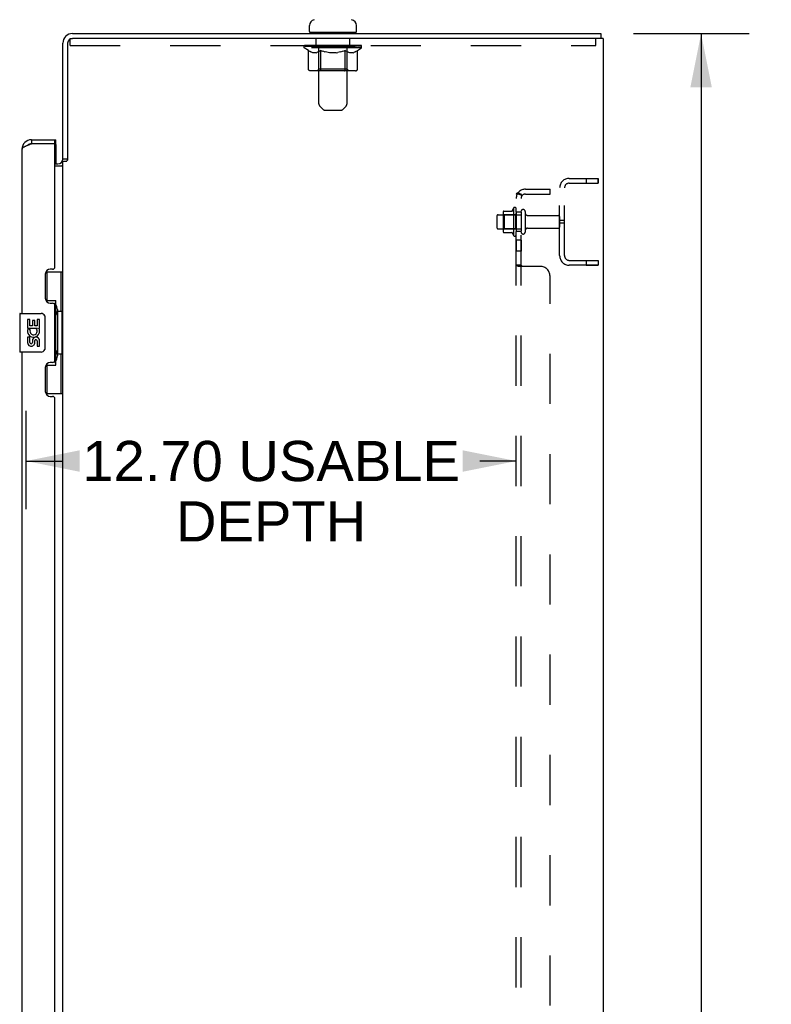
# Model space of a CAD drawing. Header units: inches. Extents: x 0 to 236, y 0 to 153.
# Tile 34 of 35: x 171 to 191, y 70 to 95. Entities that reach past the tile are written whole.
import ezdxf

# ---------------------------------------------------------------- set-up
doc = ezdxf.new("R2010")
doc.units = ezdxf.units.IN
doc.header["$LTSCALE"] = 12.986111
doc.header["$MEASUREMENT"] = 0
doc.linetypes.add('HIDDEN', pattern=[0.2, 0.1, -0.1])
doc.layers.get('0').update_dxf_attribs({"linetype": 'CONTINUOUS'})
for name, color, linetype in [('02___PRT_ALL_AXES', 7, 'CONTINUOUS'), ('DEFAULT_2', 8, 'HIDDEN'), ('DIMENSIONS', 7, 'CONTINUOUS')]:
    doc.layers.add(name, color=color, linetype=linetype)
doc.styles.get("Standard").update_dxf_attribs({"font": 'arial.ttf'})
doc.dimstyles.new('DIMSTYLE_1', dxfattribs={"dimtxt": 1.041667, "dimasz": 1.388889, "dimexe": 0.09, "dimexo": 0.07, "dimgap": 0.0375, "dimtad": 0, "dimtih": 1, "dimtoh": 1, "dimzin": 4, "dimdsep": 46, "dimtxsty": 'Standard', "dimblk": '_FILLED', "dimblk1": '_FILLED', "dimblk2": '_FILLED', "dimcen": 0.09, "dimazin": 1, "dimtfac": 1, "dimtdec": 3, "dimtofl": 0, "dimtmove": 0, "dimatfit": 3, "dimldrblk": '_FILLED', "dimfxl": 1, "dimtolj": 1, "dimtzin": 4, "dimarcsym": 0})

# ---------------------------------------------------------------- blocks, each defined once
blk = doc.blocks.new('_FILLED')
at = {"color": 0, "linetype": 'ByBlock'}
blk.add_solid([(0, 0), (-1, 0.2), (-1, -0.2)], dxfattribs=at)
blk = doc.blocks.new('*D15')
at = {"layer": 'DIMENSIONS', "color": 2, "linetype": 'Continuous'}
for p, q in [((187.183, 94.954), (190.188, 94.954)), ((188.938, 94.954), (188.938, 52.995)), ((188.938, 8.954), (188.938, 50.912)), ((187.183, 8.954), (190.188, 8.954))]:
    blk.add_line(p, q, dxfattribs=at)
at = {"layer": 'DIMENSIONS', "color": 2, "linetype": 'Continuous', "xscale": 1.3888888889, "yscale": 1.3888888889, "zscale": 1.3888888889}
for p, rotation in [((188.938, 94.954), 90), ((188.938, 8.954), 270)]:
    blk.add_blockref('_FILLED', p, dxfattribs=dict(at, rotation=rotation))
at = {"layer": 'DIMENSIONS', "color": 2, "linetype": 'Continuous', "insert": (188.938, 52.474), "char_height": 1.0417, "width": 3.64002, "attachment_point": 2, "line_spacing_factor": 0.9}
blk.add_mtext('86.00', dxfattribs=at)
blk = doc.blocks.new('*D16')
at = {"layer": 'DIMENSIONS', "color": 2, "linetype": 'Continuous'}
for p, q in [((171.444, 85.182), (171.444, 82.632)), ((171.444, 83.882), (172.389, 83.882)), ((184.148, 83.882), (183.204, 83.882))]:
    blk.add_line(p, q, dxfattribs=at)
at = {"layer": 'DIMENSIONS', "color": 2, "linetype": 'Continuous', "xscale": 1.3888888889, "yscale": 1.3888888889, "zscale": 1.3888888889, "rotation": 180}
blk.add_blockref('_FILLED', (171.444, 83.882), dxfattribs=at)
at = {"layer": 'DIMENSIONS', "color": 2, "linetype": 'Continuous', "xscale": 1.3888888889, "yscale": 1.3888888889, "zscale": 1.3888888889}
blk.add_blockref('_FILLED', (184.148, 83.882), dxfattribs=at)
at = {"layer": 'DIMENSIONS', "color": 2, "linetype": 'Continuous', "insert": (177.796, 84.403), "char_height": 1.04167, "width": 9.77385, "attachment_point": 2, "line_spacing_factor": 0.9}
blk.add_mtext('12.70 USABLE\\PDEPTH', dxfattribs=at)

msp = doc.modelspace()

# ---------------------------------------------------------------- linework, layer by layer
at = {"color": 7, "linetype": 'Continuous'}
for p, q in [((178.788, 95.004), (178.788, 95.159)), ((180.008, 95.004), (180.008, 95.159)), ((172.648, 94.954), (186.336, 94.954)), ((178.803, 94.984), (178.803, 94.954)), ((179.993, 94.984), (178.803, 94.984)), ((179.993, 94.984), (179.993, 94.954)), ((186.336, 94.954), (186.336, 94.829)), ((172.398, 91.704), (172.398, 94.704)), ((172.523, 94.704), (172.523, 91.679)), ((186.398, 94.829), (172.648, 94.829)), ((186.398, 94.829), (186.398, 9.079)), ((171.505, 92.074), (171.517, 92.074)), ((171.587, 92.204), (171.587, 92.1)), ((172.215, 92.1), (172.174, 92.1)), ((172.194, 92.1), (172.194, 92.204)), ((172.215, 92.1), (172.215, 92.204)), ((172.215, 92.08), (172.215, 91.579)), ((172.194, 91.579), (172.273, 91.579)), ((172.523, 91.704), (172.398, 91.704)), ((172.398, 12.266), (172.398, 91.641)), ((172.485, 91.641), (172.398, 91.641)), ((172.368, 91.516), (172.194, 91.516)), ((171.958, 88.779), (172.398, 88.779)), ((171.994, 87.999), (171.994, 88.779)), ((172.359, 87.754), (172.359, 88.779)), ((171.994, 88.044), (172.221, 88.044)), ((172.221, 86.364), (172.221, 88.044)), ((172.258, 87.804), (172.258, 87.784)), ((172.258, 87.754), (172.258, 86.654)), ((172.381, 87.754), (172.258, 87.754)), ((172.381, 86.654), (172.381, 87.754)), ((171.28, 87.689), (171.28, 86.719)), ((171.295, 87.704), (171.835, 87.704)), ((171.935, 87.604), (171.935, 86.804)), ((171.835, 86.704), (171.295, 86.704)), ((172.381, 86.654), (172.258, 86.654)), ((172.258, 86.623), (172.258, 86.603)), ((172.359, 85.629), (172.359, 86.654)), ((171.994, 85.629), (171.994, 86.409)), ((171.994, 86.364), (172.221, 86.364)), ((171.958, 85.629), (172.398, 85.629))]:
    msp.add_line(p, q, dxfattribs=at)
at = {"color": 3, "linetype": 'Continuous'}
for p, q in [((171.555, 92.088), (171.587, 92.1)), ((171.587, 92.204), (172.215, 92.204)), ((172.174, 92.1), (171.587, 92.1)), ((172.194, 88.911), (172.194, 92.08)), ((171.34, 91.957), (171.34, 87.704)), ((172.134, 88.851), (172.074, 88.851)), ((171.944, 88.721), (171.944, 88.101)), ((172.074, 87.971), (172.134, 87.971)), ((172.194, 86.496), (172.194, 87.911)), ((171.34, 86.704), (171.34, 64.204)), ((171.944, 86.306), (171.944, 85.686)), ((172.134, 86.436), (172.074, 86.436)), ((172.074, 85.556), (172.134, 85.556)), ((172.194, 65.411), (172.194, 85.496))]:
    msp.add_line(p, q, dxfattribs=at)
for points in [[(171.492, 92.064), (171.508, 92.07), (171.523, 92.076), (171.539, 92.082), (171.555, 92.088)], [(171.34, 91.957), (171.341, 91.963), (171.342, 91.969), (171.345, 91.975), (171.349, 91.981), (171.353, 91.987), (171.359, 91.993), (171.366, 91.999), (171.373, 92.005), (171.382, 92.011), (171.391, 92.016), (171.401, 92.022), (171.413, 92.028), (171.424, 92.034), (171.437, 92.04), (171.45, 92.046), (171.464, 92.052), (171.478, 92.058), (171.492, 92.064)]]:
    msp.add_lwpolyline(points, dxfattribs=at)
at = {"color": 7, "linetype": 'Continuous'}
for points in [[(172.485, 91.641), (172.487, 91.643), (172.489, 91.644), (172.491, 91.646), (172.493, 91.647), (172.495, 91.649), (172.497, 91.651), (172.498, 91.652), (172.5, 91.654), (172.501, 91.655), (172.503, 91.657), (172.504, 91.658), (172.505, 91.659), (172.509, 91.664)], [(172.509, 91.664), (172.511, 91.665), (172.512, 91.667), (172.513, 91.669), (172.515, 91.67), (172.517, 91.672), (172.518, 91.674), (172.52, 91.675), (172.521, 91.677), (172.523, 91.679)], [(172.368, 91.516), (172.368, 91.518), (172.368, 91.52), (172.368, 91.522), (172.368, 91.524), (172.369, 91.525), (172.37, 91.527), (172.371, 91.529), (172.372, 91.53), (172.374, 91.532), (172.376, 91.533), (172.377, 91.535), (172.379, 91.536), (172.382, 91.537)], [(172.382, 91.537), (172.386, 91.54), (172.388, 91.542), (172.391, 91.543), (172.393, 91.544), (172.394, 91.546), (172.396, 91.548), (172.397, 91.549), (172.398, 91.551), (172.398, 91.552), (172.398, 91.554)], [(172.185, 87.943), (172.188, 87.946), (172.193, 87.955), (172.198, 87.962), (172.202, 87.97), (172.206, 87.977), (172.209, 87.983), (172.212, 87.989), (172.215, 87.995), (172.217, 88), (172.218, 88.005), (172.22, 88.009), (172.221, 88.013), (172.221, 88.017), (172.221, 88.02)], [(171.929, 87.64), (171.931, 87.634), (171.932, 87.628), (171.934, 87.622), (171.934, 87.616), (171.935, 87.61), (171.935, 87.604)], [(171.935, 86.804), (171.935, 86.797), (171.934, 86.791), (171.934, 86.785), (171.932, 86.779), (171.931, 86.773), (171.929, 86.767)], [(172.221, 86.387), (172.221, 86.391), (172.221, 86.394), (172.22, 86.398), (172.218, 86.403), (172.217, 86.407), (172.215, 86.413), (172.212, 86.418), (172.209, 86.424), (172.206, 86.431), (172.202, 86.437), (172.198, 86.445), (172.193, 86.453), (172.188, 86.461), (172.185, 86.465)]]:
    msp.add_lwpolyline(points, dxfattribs=at)
for centre, radius, start, end in [((178.945, 95.159), 0.157, 101.6478, 180), ((179.851, 95.159), 0.157, 0, 78.3522), ((172.648, 94.704), 0.25, 90, 180), ((178.808, 95.004), 0.02, 180, 263.0769), ((179.988, 95.004), 0.02, 276.9231, 360), ((172.648, 94.704), 0.125, 90, 180), ((171.587, 91.957), 0.142, 90, 131.3394), ((171.504, 91.814), 0.26, 87.3886, 90), ((171.608, 91.957), 0.142, 102.2575, 118.8221), ((172.195, 92.08), 0.02, 0, 83.5312), ((172.273, 91.704), 0.125, 270, 360), ((171.295, 87.689), 0.015, 90, 180), ((171.835, 87.604), 0.1, 21.205, 90), ((171.295, 86.719), 0.015, 180, 270), ((171.835, 86.804), 0.1, 270, 338.7946)]:
    msp.add_arc(centre, radius, start, end, dxfattribs=at)
at = {"color": 3, "linetype": 'Continuous'}
for centre, radius, start, end in [((171.587, 91.957), 0.246, 90, 180), ((172.174, 92.08), 0.02, 0, 90), ((172.273, 91.704), 0.25, 353.935, 355.9232), ((172.074, 88.721), 0.13, 90, 180), ((172.134, 88.911), 0.06, 270, 360), ((172.074, 88.101), 0.13, 180, 270), ((172.134, 87.911), 0.06, 0, 90), ((172.134, 86.496), 0.06, 270, 360), ((172.074, 86.306), 0.13, 90, 180), ((172.074, 85.686), 0.13, 180, 270), ((172.134, 85.496), 0.06, 0, 90)]:
    msp.add_arc(centre, radius, start, end, dxfattribs=at)
at = {"color": 7, "linetype": 'Continuous'}
for centre, start_param, end_param in [((172.154, 87.794), -1.51401, -0.699287), ((172.154, 87.794), -2.442306, -1.627583), ((172.154, 86.613), -1.51401, -0.699287), ((172.154, 86.613), -2.442306, -1.627583)]:
    msp.add_ellipse(centre, major_axis=(0, 0.18), ratio=0.579493, start_param=start_param, end_param=end_param, dxfattribs=at)
at = {"layer": '02___PRT_ALL_AXES', "color": 8, "linetype": 'HIDDEN'}
for p, q in [((178.961, 94.642), (178.961, 94.829)), ((179.836, 94.829), (178.961, 94.829)), ((179.836, 94.642), (178.961, 94.642)), ((179.836, 94.642), (179.836, 94.829)), ((185.961, 91.204), (185.961, 91.079)), ((185.961, 91.204), (186.273, 91.204)), ((185.961, 91.079), (186.273, 91.079)), ((186.273, 91.204), (186.273, 91.079)), ((185.273, 89.204), (185.273, 90.954)), ((185.398, 89.204), (185.398, 90.954)), ((184.078, 90.434), (184.078, 89.723)), ((184.148, 90.329), (184.148, 90.413)), ((184.148, 90.329), (184.148, 89.829)), ((184.273, 90.329), (184.148, 90.329)), ((184.273, 90.329), (184.273, 89.829)), ((183.678, 90.262), (184.273, 90.262)), ((184.442, 90.245), (185.243, 90.245)), ((185.398, 90.11), (185.273, 90.11)), ((185.398, 90.047), (185.273, 90.047)), ((183.678, 89.896), (184.273, 89.896)), ((184.148, 89.745), (184.148, 89.829)), ((184.273, 89.829), (184.148, 89.829)), ((184.442, 89.913), (185.243, 89.913)), ((184.148, 89.6), (184.148, 89.319)), ((184.273, 89.6), (184.148, 89.6)), ((184.273, 89.6), (184.273, 89.319)), ((184.273, 89.319), (184.148, 89.319)), ((185.961, 89.079), (185.961, 88.954)), ((185.961, 89.079), (186.273, 89.079)), ((186.273, 89.079), (186.273, 88.954)), ((185.961, 88.954), (186.273, 88.954))]:
    msp.add_line(p, q, dxfattribs=at)
at = {"layer": '02___PRT_ALL_AXES', "color": 7, "linetype": 'Continuous'}
for p, q in [((171.483, 87.549), (171.483, 87.319)), ((171.546, 87.549), (171.483, 87.549)), ((171.546, 87.382), (171.546, 87.549)), ((171.609, 87.518), (171.609, 87.382)), ((171.67, 87.518), (171.609, 87.518)), ((171.67, 87.382), (171.67, 87.518)), ((171.735, 87.549), (171.735, 87.382)), ((171.798, 87.549), (171.735, 87.549)), ((171.798, 87.319), (171.798, 87.549)), ((171.483, 87.319), (171.745, 87.319)), ((171.554, 87.283), (171.496, 87.308)), ((171.609, 87.382), (171.546, 87.382)), ((171.735, 87.382), (171.67, 87.382)), ((171.745, 87.319), (171.718, 87.3)), ((171.779, 87.319), (171.798, 87.319)), ((171.483, 87.088), (171.483, 86.952)), ((171.546, 87.088), (171.483, 87.088)), ((171.546, 86.952), (171.546, 87.088)), ((171.609, 86.994), (171.609, 86.952)), ((171.67, 86.932), (171.67, 87.001)), ((171.735, 86.994), (171.735, 86.858)), ((171.798, 86.858), (171.798, 86.994)), ((171.735, 86.858), (171.798, 86.858))]:
    msp.add_line(p, q, dxfattribs=at)
at = {"layer": '02___PRT_ALL_AXES', "color": 8, "linetype": 'HIDDEN'}
for centre, radius, start, end in [((184.679, 90.079), 0.698, 149.3369, 156.0321), ((184.11, 90.413), 0.0384, 0, 145.5503), ((184.679, 90.079), 0.698, 203.9679, 210.6631), ((184.11, 89.745), 0.0384, 214.4497, 360)]:
    msp.add_arc(centre, radius, start, end, dxfattribs=at)
at = {"layer": '02___PRT_ALL_AXES', "color": 7, "linetype": 'Continuous'}
for centre, radius, start, end in [((171.64, 87.246), 0.157, 156.5966, 341.8791), ((171.64, 87.246), 0.0943, 156.5966, 35.1122), ((171.64, 87.246), 0.157, 25.737, 27.8532), ((171.644, 87.246), 0.154, 341.4199, 26.1963), ((171.703, 86.994), 0.0943, 0, 180), ((171.704, 86.989), 0.0362, 83.4285, 161.7628), ((171.703, 86.994), 0.0314, 0, 81.2295), ((171.578, 86.952), 0.0943, 180, 248.6704), ((171.578, 86.952), 0.0943, 248.6999, 347.4338), ((171.578, 86.952), 0.0314, 180, 0.0485)]:
    msp.add_arc(centre, radius, start, end, dxfattribs=at)
at = {"layer": 'DEFAULT_2', "color": 8, "linetype": 'HIDDEN'}
for p, q in [((179.023, 94.984), (179.023, 94.954)), ((179.033, 93.138), (179.033, 94.954)), ((179.763, 93.138), (179.763, 94.954)), ((179.773, 94.984), (179.773, 94.954)), ((172.586, 94.642), (172.586, 94.829)), ((172.586, 94.829), (172.648, 94.829)), ((172.586, 94.642), (186.211, 94.642)), ((178.655, 94.587), (178.655, 94.634)), ((178.655, 94.634), (179.011, 94.634)), ((178.656, 94.634), (178.656, 94.639)), ((178.796, 94.638), (178.656, 94.639)), ((178.666, 94.634), (178.666, 94.642)), ((178.677, 94.63), (178.677, 94.634)), ((178.677, 94.63), (180.12, 94.63)), ((178.687, 94.63), (178.687, 94.634)), ((178.688, 94.63), (178.688, 94.634)), ((178.7, 94.634), (178.7, 94.642)), ((178.719, 94.63), (178.719, 94.634)), ((178.721, 94.63), (178.721, 94.634)), ((178.754, 94.634), (178.754, 94.642)), ((178.772, 94.63), (178.772, 94.634)), ((178.775, 94.63), (178.775, 94.634)), ((178.796, 94.634), (178.796, 94.638)), ((178.829, 94.634), (178.829, 94.642)), ((178.83, 94.63), (178.83, 94.634)), ((178.831, 94.63), (178.831, 94.634)), ((178.834, 94.63), (178.834, 94.634)), ((178.843, 94.63), (178.843, 94.634)), ((178.844, 94.63), (178.844, 94.634)), ((178.848, 94.63), (178.848, 94.634)), ((178.851, 94.63), (178.851, 94.635)), ((178.855, 94.63), (178.855, 94.634)), ((178.874, 94.63), (178.874, 94.634)), ((178.892, 94.63), (178.892, 94.634)), ((178.895, 94.63), (178.895, 94.637)), ((178.92, 94.634), (178.92, 94.642)), ((178.92, 94.63), (178.92, 94.634)), ((178.932, 94.63), (178.932, 94.634)), ((178.937, 94.63), (178.937, 94.634)), ((178.945, 94.63), (178.945, 94.634)), ((178.961, 94.63), (178.961, 94.638)), ((178.981, 94.63), (178.981, 94.634)), ((178.984, 94.63), (178.984, 94.634)), ((179.011, 94.63), (179.011, 94.634)), ((179.09, 94.634), (179.024, 94.634)), ((179.027, 94.634), (179.027, 94.642)), ((179.035, 94.63), (179.035, 94.634)), ((179.04, 94.63), (179.04, 94.634)), ((179.047, 94.63), (179.047, 94.64)), ((179.055, 94.63), (179.055, 94.634)), ((179.066, 94.63), (179.066, 94.634)), ((179.09, 94.63), (179.09, 94.634)), ((179.177, 94.634), (179.115, 94.634)), ((179.139, 94.63), (179.139, 94.634)), ((179.144, 94.634), (179.144, 94.642)), ((179.148, 94.63), (179.148, 94.634)), ((179.151, 94.63), (179.151, 94.641)), ((179.155, 94.63), (179.155, 94.634)), ((179.164, 94.63), (179.164, 94.634)), ((179.177, 94.63), (179.177, 94.634)), ((179.272, 94.634), (179.214, 94.634)), ((179.231, 94.63), (179.231, 94.634)), ((179.264, 94.634), (179.398, 94.642)), ((179.269, 94.634), (179.269, 94.642)), ((179.27, 94.642), (179.269, 94.642)), ((179.27, 94.634), (179.27, 94.641)), ((179.27, 94.63), (179.27, 94.634)), ((179.272, 94.63), (179.272, 94.634)), ((179.275, 94.63), (179.275, 94.634)), ((179.276, 94.63), (179.276, 94.634)), ((179.37, 94.634), (179.319, 94.634)), ((179.327, 94.63), (179.327, 94.634)), ((179.37, 94.63), (179.37, 94.634)), ((179.395, 94.634), (179.395, 94.634)), ((179.395, 94.63), (179.395, 94.634)), ((179.395, 94.63), (179.395, 94.634)), ((179.398, 94.634), (179.398, 94.642)), ((179.398, 94.642), (179.533, 94.634)), ((179.401, 94.63), (179.401, 94.634)), ((179.401, 94.634), (179.402, 94.634)), ((179.402, 94.63), (179.402, 94.634)), ((179.427, 94.63), (179.427, 94.634)), ((179.427, 94.634), (179.477, 94.634)), ((179.469, 94.63), (179.469, 94.634)), ((179.52, 94.63), (179.52, 94.634)), ((179.522, 94.63), (179.522, 94.634)), ((179.525, 94.63), (179.525, 94.634)), ((179.525, 94.634), (179.582, 94.634)), ((179.527, 94.634), (179.527, 94.642)), ((179.527, 94.642), (179.527, 94.642)), ((179.527, 94.634), (179.527, 94.641)), ((179.527, 94.63), (179.527, 94.634)), ((179.566, 94.63), (179.566, 94.634)), ((179.619, 94.63), (179.619, 94.634)), ((179.619, 94.634), (179.682, 94.634)), ((179.633, 94.63), (179.633, 94.634)), ((179.642, 94.63), (179.642, 94.634)), ((179.645, 94.63), (179.645, 94.641)), ((179.648, 94.63), (179.648, 94.634)), ((179.653, 94.634), (179.653, 94.642)), ((179.658, 94.63), (179.658, 94.634)), ((179.707, 94.63), (179.707, 94.634)), ((179.707, 94.634), (179.773, 94.634)), ((179.731, 94.63), (179.731, 94.634)), ((179.742, 94.63), (179.742, 94.634)), ((179.75, 94.63), (179.75, 94.64)), ((179.756, 94.63), (179.756, 94.634)), ((179.762, 94.63), (179.762, 94.634)), ((179.77, 94.634), (179.77, 94.642)), ((179.785, 94.63), (179.785, 94.634)), ((179.785, 94.634), (180.014, 94.634)), ((179.813, 94.63), (179.813, 94.634)), ((179.815, 94.63), (179.815, 94.634)), ((179.836, 94.63), (179.836, 94.638)), ((179.852, 94.63), (179.852, 94.634)), ((179.86, 94.63), (179.86, 94.634)), ((179.865, 94.63), (179.865, 94.634)), ((179.876, 94.634), (179.876, 94.642)), ((179.876, 94.63), (179.876, 94.634)), ((179.902, 94.63), (179.902, 94.637)), ((179.904, 94.63), (179.904, 94.634)), ((179.923, 94.63), (179.923, 94.634)), ((179.942, 94.63), (179.942, 94.634)), ((179.946, 94.63), (179.946, 94.635)), ((179.949, 94.63), (179.949, 94.634)), ((179.953, 94.63), (179.953, 94.634)), ((179.953, 94.63), (179.953, 94.634)), ((179.963, 94.63), (179.963, 94.634)), ((179.966, 94.63), (179.966, 94.634)), ((179.967, 94.63), (179.967, 94.634)), ((179.968, 94.634), (179.968, 94.642)), ((180.022, 94.63), (180.022, 94.634)), ((180.025, 94.63), (180.025, 94.634)), ((180.042, 94.634), (180.042, 94.642)), ((180.075, 94.63), (180.075, 94.634)), ((180.078, 94.63), (180.078, 94.634)), ((180.097, 94.634), (180.097, 94.642)), ((180.108, 94.63), (180.108, 94.634)), ((180.11, 94.63), (180.11, 94.634)), ((180.12, 94.63), (180.12, 94.634)), ((180.131, 94.634), (180.131, 94.642)), ((180.142, 94.587), (180.142, 94.642)), ((186.211, 94.642), (186.211, 94.829)), ((178.763, 94.511), (178.655, 94.587)), ((180.142, 94.587), (178.655, 94.587)), ((178.763, 94.032), (178.763, 94.511)), ((178.763, 94.511), (178.783, 94.498)), ((178.802, 94.486), (178.782, 94.498)), ((178.822, 94.476), (178.802, 94.487)), ((178.841, 94.468), (178.821, 94.477)), ((178.86, 94.461), (178.841, 94.468)), ((178.879, 94.456), (178.86, 94.462)), ((178.964, 94.456), (178.879, 94.456)), ((178.964, 94.456), (178.983, 94.462)), ((179.003, 94.468), (178.983, 94.461)), ((179.022, 94.477), (179.002, 94.468)), ((179.041, 94.487), (179.021, 94.476)), ((179.032, 94.035), (179.032, 94.583)), ((179.061, 94.498), (179.041, 94.486)), ((179.08, 94.511), (179.06, 94.498)), ((179.08, 94.032), (179.08, 94.511)), ((179.08, 94.511), (179.121, 94.498)), ((179.16, 94.486), (179.12, 94.498)), ((179.199, 94.476), (179.159, 94.487)), ((179.237, 94.468), (179.198, 94.477)), ((179.275, 94.461), (179.236, 94.468)), ((179.313, 94.456), (179.275, 94.462)), ((179.484, 94.456), (179.313, 94.456)), ((179.484, 94.456), (179.522, 94.462)), ((179.56, 94.468), (179.522, 94.461)), ((179.599, 94.477), (179.56, 94.468)), ((179.637, 94.487), (179.598, 94.476)), ((179.676, 94.498), (179.637, 94.486)), ((179.716, 94.511), (179.676, 94.498)), ((179.716, 94.032), (179.716, 94.511)), ((179.716, 94.511), (179.736, 94.498)), ((179.756, 94.486), (179.736, 94.498)), ((179.775, 94.476), (179.756, 94.487)), ((179.764, 94.035), (179.764, 94.583)), ((179.794, 94.468), (179.775, 94.477)), ((179.813, 94.461), (179.794, 94.468)), ((179.832, 94.456), (179.813, 94.462)), ((179.918, 94.456), (179.832, 94.456)), ((179.918, 94.456), (179.937, 94.462)), ((179.956, 94.468), (179.937, 94.461)), ((179.975, 94.477), (179.956, 94.468)), ((179.995, 94.487), (179.975, 94.476)), ((180.014, 94.498), (179.994, 94.486)), ((180.034, 94.511), (180.014, 94.498)), ((180.034, 94.511), (180.142, 94.587)), ((180.034, 94.032), (180.034, 94.511)), ((179.984, 93.988), (178.813, 93.988)), ((179.032, 94.035), (178.986, 93.988)), ((179.764, 94.035), (179.032, 94.035)), ((179.691, 93.988), (179.694, 93.989)), ((179.7, 93.991), (179.703, 93.994)), ((179.703, 93.994), (179.706, 93.996)), ((179.764, 94.035), (179.811, 93.988)), ((179.134, 92.996), (179.063, 93.067)), ((179.205, 92.967), (179.592, 92.967)), ((179.663, 92.996), (179.734, 93.067)), ((185.523, 91.204), (186.273, 91.204)), ((185.523, 91.079), (186.273, 91.079)), ((186.273, 91.079), (186.273, 91.204)), ((184.148, 13.11), (184.148, 90.797)), ((184.273, 90.797), (184.148, 90.797)), ((184.179, 90.821), (184.171, 90.818)), ((184.202, 90.836), (184.299, 90.757)), ((184.215, 90.797), (184.214, 90.797)), ((184.215, 90.797), (184.214, 90.797)), ((184.214, 90.797), (184.214, 90.797)), ((184.214, 90.797), (184.214, 90.797)), ((184.214, 90.797), (184.214, 90.797)), ((184.214, 90.797), (184.214, 90.797)), ((184.214, 90.797), (184.215, 90.797)), ((184.216, 90.797), (184.215, 90.797)), ((184.216, 90.797), (184.215, 90.797)), ((184.215, 90.797), (184.215, 90.797)), ((184.215, 90.797), (184.216, 90.797)), ((184.217, 90.797), (184.216, 90.797)), ((184.216, 90.797), (184.216, 90.797)), ((184.216, 90.797), (184.217, 90.797)), ((184.217, 90.797), (184.218, 90.797)), ((184.217, 90.797), (184.218, 90.797)), ((184.218, 90.797), (184.219, 90.797)), ((184.219, 90.797), (184.219, 90.797)), ((184.219, 90.797), (184.22, 90.796)), ((184.22, 90.796), (184.221, 90.796)), ((184.221, 90.796), (184.222, 90.796)), ((184.222, 90.796), (184.222, 90.796)), ((184.222, 90.796), (184.223, 90.796)), ((184.223, 90.796), (184.224, 90.796)), ((184.224, 90.796), (184.225, 90.795)), ((184.224, 90.796), (184.226, 90.795)), ((184.225, 90.795), (184.226, 90.795)), ((184.226, 90.795), (184.227, 90.795)), ((184.227, 90.795), (184.228, 90.795)), ((184.228, 90.795), (184.229, 90.794)), ((184.228, 90.795), (184.23, 90.794)), ((184.229, 90.794), (184.23, 90.794)), ((184.23, 90.794), (184.231, 90.794)), ((184.231, 90.794), (184.232, 90.794)), ((184.232, 90.794), (184.233, 90.793)), ((184.232, 90.793), (184.234, 90.793)), ((184.233, 90.793), (184.235, 90.793)), ((184.234, 90.793), (184.236, 90.793)), ((184.235, 90.793), (184.236, 90.792)), ((184.236, 90.792), (184.237, 90.792)), ((184.237, 90.792), (184.238, 90.792)), ((184.238, 90.792), (184.239, 90.791)), ((184.239, 90.792), (184.24, 90.791)), ((184.239, 90.791), (184.241, 90.791)), ((184.24, 90.791), (184.242, 90.791)), ((184.241, 90.791), (184.243, 90.79)), ((184.242, 90.79), (184.244, 90.79)), ((184.243, 90.79), (184.245, 90.79)), ((184.273, 13.11), (184.273, 90.797)), ((184.385, 90.922), (185.023, 90.922)), ((184.385, 90.797), (185.023, 90.797)), ((185.023, 90.797), (185.023, 90.922)), ((184.244, 90.79), (184.246, 90.789)), ((184.245, 90.789), (184.247, 90.789)), ((184.246, 90.789), (184.248, 90.789)), ((184.247, 90.789), (184.249, 90.788)), ((184.248, 90.788), (184.25, 90.788)), ((184.249, 90.788), (184.251, 90.787)), ((184.25, 90.788), (184.252, 90.787)), ((184.251, 90.787), (184.253, 90.787)), ((184.252, 90.787), (184.254, 90.786)), ((184.253, 90.786), (184.255, 90.786)), ((184.254, 90.786), (184.256, 90.785)), ((184.255, 90.786), (184.257, 90.785)), ((184.256, 90.785), (184.258, 90.784)), ((184.257, 90.785), (184.259, 90.784)), ((184.258, 90.784), (184.26, 90.784)), ((184.259, 90.784), (184.261, 90.783)), ((184.26, 90.783), (184.262, 90.783)), ((184.261, 90.783), (184.263, 90.782)), ((184.262, 90.783), (184.263, 90.782)), ((184.263, 90.782), (184.264, 90.782)), ((184.264, 90.781), (184.265, 90.781)), ((184.265, 90.781), (184.266, 90.781)), ((184.266, 90.781), (184.267, 90.78)), ((184.267, 90.78), (184.268, 90.78)), ((184.268, 90.78), (184.269, 90.779)), ((184.268, 90.78), (184.269, 90.779)), ((184.269, 90.779), (184.27, 90.779)), ((184.27, 90.779), (184.271, 90.778)), ((184.271, 90.778), (184.272, 90.778)), ((184.271, 90.778), (184.272, 90.777)), ((184.272, 90.778), (184.273, 90.777)), ((184.274, 90.777), (184.273, 90.777)), ((184.273, 90.777), (184.273, 90.777)), ((184.273, 90.777), (184.274, 90.777)), ((184.275, 90.776), (184.274, 90.777)), ((184.275, 90.777), (184.274, 90.777)), ((184.274, 90.777), (184.274, 90.776)), ((184.274, 90.776), (184.275, 90.776)), ((184.275, 90.776), (184.276, 90.775)), ((184.276, 90.776), (184.275, 90.776)), ((184.275, 90.776), (184.275, 90.776)), ((184.276, 90.776), (184.276, 90.775)), ((184.276, 90.775), (184.276, 90.776)), ((184.276, 90.775), (184.277, 90.775)), ((184.277, 90.775), (184.276, 90.775)), ((184.277, 90.775), (184.276, 90.775)), ((184.277, 90.775), (184.277, 90.775)), ((184.277, 90.775), (184.277, 90.774)), ((184.277, 90.774), (184.277, 90.775)), ((184.277, 90.775), (184.277, 90.775)), ((184.277, 90.774), (184.277, 90.774)), ((184.277, 90.774), (184.277, 90.774)), ((184.277, 90.774), (184.277, 90.774)), ((184.277, 90.774), (184.277, 90.774)), ((184.288, 90.774), (184.286, 90.776)), ((184.292, 90.77), (184.288, 90.774)), ((184.293, 90.768), (184.291, 90.77)), ((183.812, 90.334), (183.812, 89.823)), ((183.832, 90.262), (183.812, 90.282)), ((183.823, 90.356), (184.051, 90.356)), ((184.128, 90.262), (184.148, 90.282)), ((184.379, 90.343), (184.379, 89.814)), ((183.648, 90.232), (183.648, 89.926)), ((183.832, 90.262), (183.832, 89.895)), ((184.128, 90.262), (183.832, 90.262)), ((184.128, 90.262), (184.128, 89.895)), ((185.273, 90.215), (185.273, 89.943)), ((183.832, 89.895), (183.812, 89.875)), ((183.823, 89.801), (184.051, 89.801)), ((184.128, 89.895), (183.832, 89.895)), ((184.128, 89.895), (184.148, 89.875)), ((185.523, 89.079), (186.273, 89.079)), ((186.273, 89.079), (186.273, 88.954)), ((184.273, 88.958), (184.148, 88.958)), ((184.171, 88.938), (184.168, 88.939)), ((184.175, 88.936), (184.171, 88.938)), ((184.183, 88.933), (184.174, 88.936)), ((184.773, 88.922), (184.202, 88.922)), ((184.273, 88.956), (184.273, 88.958)), ((184.275, 88.953), (184.274, 88.955)), ((184.288, 88.942), (184.283, 88.945)), ((184.29, 88.941), (184.288, 88.942)), ((184.299, 88.931), (184.298, 88.932)), ((186.273, 88.954), (185.523, 88.954)), ((185.023, 15.235), (185.023, 88.672))]:
    msp.add_line(p, q, dxfattribs=at)
for points in [[(178.813, 93.988), (178.807, 93.989), (178.801, 93.99), (178.795, 93.991), (178.789, 93.994), (178.784, 93.996), (178.779, 94), (178.774, 94.004), (178.77, 94.009), (178.767, 94.014), (178.765, 94.02), (178.763, 94.026), (178.763, 94.032)], [(179.106, 93.988), (179.103, 93.989), (179.1, 93.99), (179.097, 93.991), (179.094, 93.994), (179.091, 93.996), (179.089, 94), (179.086, 94.004), (179.084, 94.009), (179.083, 94.014), (179.082, 94.02), (179.081, 94.026), (179.08, 94.032)], [(179.694, 93.989), (179.697, 93.99), (179.7, 93.991)], [(179.706, 93.996), (179.708, 94), (179.71, 94.004), (179.712, 94.009), (179.714, 94.014)], [(179.708, 94), (179.71, 94.004), (179.712, 94.009)], [(179.714, 94.014), (179.715, 94.02), (179.716, 94.026), (179.716, 94.032)], [(179.715, 94.02), (179.716, 94.026), (179.716, 94.032)], [(179.984, 93.988), (179.99, 93.989), (179.996, 93.99), (180.002, 93.991), (180.007, 93.994), (180.013, 93.996), (180.018, 94), (180.022, 94.004), (180.026, 94.009), (180.03, 94.014), (180.032, 94.02), (180.033, 94.026), (180.034, 94.032)], [(184.171, 90.818), (184.168, 90.816), (184.164, 90.814), (184.161, 90.813), (184.158, 90.811), (184.155, 90.809), (184.153, 90.807), (184.151, 90.805), (184.15, 90.803), (184.149, 90.801), (184.148, 90.799), (184.148, 90.797)], [(184.164, 90.815), (184.161, 90.813), (184.159, 90.812), (184.156, 90.81), (184.154, 90.808), (184.152, 90.806), (184.15, 90.804), (184.149, 90.802), (184.149, 90.801), (184.148, 90.799), (184.148, 90.797)], [(184.202, 90.836), (184.2, 90.834), (184.198, 90.832), (184.195, 90.83), (184.192, 90.828), (184.189, 90.826), (184.185, 90.824), (184.182, 90.822), (184.178, 90.821)], [(184.202, 90.836), (184.2, 90.833), (184.197, 90.831), (184.194, 90.829), (184.191, 90.827), (184.187, 90.825), (184.183, 90.823), (184.179, 90.821)], [(184.214, 90.797), (184.214, 90.797), (184.214, 90.797), (184.214, 90.797), (184.214, 90.797)], [(184.286, 90.776), (184.283, 90.779), (184.281, 90.781), (184.279, 90.784), (184.278, 90.786), (184.276, 90.789), (184.275, 90.791), (184.274, 90.793), (184.273, 90.796), (184.273, 90.797)], [(184.284, 90.778), (184.282, 90.78), (184.28, 90.783), (184.278, 90.785), (184.277, 90.787), (184.276, 90.79), (184.275, 90.792), (184.274, 90.794), (184.273, 90.796), (184.273, 90.797)], [(184.263, 90.782), (184.264, 90.781), (184.265, 90.781)], [(184.299, 90.757), (184.299, 90.757), (184.299, 90.758), (184.299, 90.759), (184.299, 90.76), (184.298, 90.761), (184.297, 90.763), (184.296, 90.764), (184.295, 90.766), (184.293, 90.768)], [(184.299, 90.757), (184.299, 90.757), (184.299, 90.758), (184.299, 90.759), (184.299, 90.76), (184.299, 90.761), (184.298, 90.762), (184.297, 90.763), (184.296, 90.765), (184.294, 90.766)], [(184.149, 88.954), (184.148, 88.956), (184.148, 88.958)], [(184.15, 88.951), (184.149, 88.953), (184.149, 88.955), (184.148, 88.956), (184.148, 88.958)], [(184.161, 88.942), (184.159, 88.944), (184.156, 88.946), (184.154, 88.948), (184.152, 88.95), (184.15, 88.951), (184.149, 88.953), (184.149, 88.955), (184.148, 88.956), (184.148, 88.958)], [(184.161, 88.943), (184.158, 88.945), (184.155, 88.947), (184.153, 88.949), (184.151, 88.951), (184.15, 88.953), (184.149, 88.954), (184.148, 88.956), (184.148, 88.958)], [(184.168, 88.939), (184.164, 88.941), (184.161, 88.943), (184.158, 88.945), (184.155, 88.947), (184.153, 88.949), (184.151, 88.951), (184.15, 88.953)], [(184.164, 88.941), (184.161, 88.942), (184.159, 88.944), (184.156, 88.946), (184.154, 88.948)], [(184.202, 88.922), (184.2, 88.924), (184.198, 88.926), (184.195, 88.927), (184.192, 88.929), (184.189, 88.93), (184.185, 88.932), (184.182, 88.933)], [(184.202, 88.922), (184.2, 88.924), (184.197, 88.926), (184.194, 88.928), (184.191, 88.929), (184.187, 88.931), (184.183, 88.933)], [(184.202, 88.922), (184.2, 88.924), (184.197, 88.926), (184.194, 88.928), (184.191, 88.929)], [(184.202, 88.922), (184.2, 88.924), (184.198, 88.926), (184.195, 88.927), (184.192, 88.929)], [(184.275, 88.953), (184.274, 88.955), (184.273, 88.956), (184.273, 88.958)], [(184.281, 88.947), (184.279, 88.948), (184.278, 88.95), (184.276, 88.951), (184.275, 88.953), (184.274, 88.955), (184.273, 88.956), (184.273, 88.958)], [(184.28, 88.948), (184.278, 88.949), (184.277, 88.95), (184.276, 88.952), (184.275, 88.953), (184.274, 88.955), (184.273, 88.956), (184.273, 88.958)], [(184.283, 88.945), (184.281, 88.947), (184.279, 88.948), (184.278, 88.95), (184.276, 88.951)], [(184.284, 88.945), (184.282, 88.946), (184.28, 88.948), (184.278, 88.949), (184.277, 88.95)], [(184.299, 88.922), (184.299, 88.924), (184.299, 88.926), (184.299, 88.928), (184.299, 88.93), (184.298, 88.931), (184.297, 88.933), (184.296, 88.935), (184.295, 88.936), (184.293, 88.938), (184.292, 88.939), (184.29, 88.941)], [(184.297, 88.933), (184.296, 88.935), (184.295, 88.936), (184.293, 88.938), (184.292, 88.939), (184.29, 88.941)], [(184.299, 88.922), (184.299, 88.924), (184.299, 88.926), (184.299, 88.928), (184.299, 88.929), (184.299, 88.931), (184.298, 88.932), (184.297, 88.934), (184.296, 88.935), (184.294, 88.937), (184.293, 88.938), (184.291, 88.94)], [(184.297, 88.934), (184.296, 88.935), (184.294, 88.937), (184.293, 88.938), (184.291, 88.94)], [(184.299, 88.922), (184.299, 88.924), (184.299, 88.926), (184.299, 88.928), (184.299, 88.93)], [(184.299, 88.922), (184.299, 88.924), (184.299, 88.926), (184.299, 88.928), (184.299, 88.929)]]:
    msp.add_lwpolyline(points, dxfattribs=at)
for centre, radius, start, end in [((178.808, 95.004), 0.02, 263.0769, 270), ((179.003, 94.954), 0.03, 0, 90), ((179.793, 94.954), 0.03, 90, 180), ((179.988, 95.004), 0.02, 270, 276.9231), ((178.986, 94.583), 0.0466, 0, 90), ((179.811, 94.583), 0.0466, 90, 180), ((179.133, 93.138), 0.1, 180, 225), ((179.663, 93.138), 0.1, 315, 360), ((179.205, 93.067), 0.1, 225, 270), ((179.592, 93.067), 0.1, 270, 315), ((185.523, 90.954), 0.25, 90, 180), ((185.523, 90.954), 0.125, 90, 180), ((184.385, 90.685), 0.237, 90, 180), ((184.385, 90.685), 0.112, 90, 180), ((183.954, 90.334), 0.141, 174.7919, 180), ((183.823, 90.346), 0.01, 90, 174.8062), ((184.032, 90.366), 0.01, 270, 336.0321), ((184.326, 90.343), 0.053, 0, 180), ((184.442, 90.307), 0.0625, 180, 270), ((183.678, 90.232), 0.03, 90, 180), ((185.243, 90.215), 0.03, 0, 90), ((183.678, 89.926), 0.03, 180, 270), ((183.954, 89.823), 0.141, 180, 185.2081), ((183.823, 89.811), 0.01, 185.1938, 270), ((184.032, 89.791), 0.01, 23.9679, 90), ((184.326, 89.814), 0.053, 180, 360), ((184.442, 89.85), 0.0625, 90, 180), ((185.243, 89.943), 0.03, 270, 360), ((185.523, 89.204), 0.25, 180, 270), ((185.523, 89.204), 0.125, 180, 270), ((184.773, 88.672), 0.25, 0, 90)]:
    msp.add_arc(centre, radius, start, end, dxfattribs=at)
for centre, major_axis, ratio, start_param, end_param in [((179.398, 94.642), (0.743, 0.008), 0.059247, 9.249624, 9.431866), ((179.398, 94.642), (0.744, 0), 0.060167, -3.084065, -2.96706), ((178.603, 94.628), (0.232, 0.002), 0.059247, 0.251393, 1.295349), ((179.398, 94.642), (0.743, 0.015), 0.056515, 2.79136, 2.965893), ((178.683, 94.628), (0.232, -0.002), 0.059247, 0.601702, 1.645657), ((179.398, 94.642), (0.743, -0.008), 0.059247, -2.966439, -2.791906), ((178.603, 94.62), (0.232, 0.005), 0.056515, 1.199244, 1.294804), ((178.683, 94.62), (0.232, 0), 0.060167, 1.549477, 1.645036), ((178.632, 94.62), (0.232, 0.002), 0.059247, 1.16236, 1.374323), ((178.687, 94.623), (0.192, 0.002), 0.059247, 1.051627, 1.625044), ((178.664, 94.623), (0.192, 0.004), 0.056515, 0.876548, 1.449966), ((178.732, 94.623), (0.192, 0), 0.060167, 1.226781, 1.800198), ((178.599, 94.628), (0.232, 0.005), 0.056515, 0.076315, 1.120271), ((179.398, 94.642), (0.743, 0.022), 0.052059, 2.616423, 2.790956), ((178.757, 94.628), (0.232, -0.005), 0.056515, 0.77678, 1.820736), ((179.398, 94.642), (0.743, -0.015), 0.056515, -2.79136, -2.616827), ((178.599, 94.62), (0.232, 0.007), 0.052059, 1.024308, 1.119867), ((178.757, 94.62), (0.232, -0.002), 0.059247, 1.724631, 1.82019), ((178.663, 94.623), (0.192, 0.006), 0.052059, 0.701611, 1.275029), ((178.797, 94.623), (0.192, -0.002), 0.059247, 1.401935, 1.975352), ((179.398, 94.642), (0.743, 0.029), 0.046022, 2.441677, 2.61621), ((178.85, 94.628), (0.232, -0.007), 0.052059, 0.951717, 1.995673), ((178.619, 94.628), (0.232, 0.007), 0.052059, -0.098622, 0.945334), ((179.398, 94.642), (0.743, -0.022), 0.052059, -2.616423, -2.441891), ((178.619, 94.62), (0.232, 0.009), 0.046022, 0.849561, 0.945121), ((178.85, 94.62), (0.232, -0.005), 0.056515, 1.899709, 1.995269), ((178.685, 94.623), (0.192, 0.007), 0.046022, 0.526865, 1.100283), ((178.88, 94.623), (0.192, -0.004), 0.056515, 1.577013, 2.150431), ((178.632, 94.628), (0.232, 0), 0.060167, 0.426548, 0.780915), ((179.398, 94.642), (0.743, 0.034), 0.038593, 2.267147, 2.44168), ((178.959, 94.628), (0.232, -0.009), 0.046022, 1.126463, 2.170419), ((178.663, 94.628), (0.232, 0.009), 0.046022, -0.273368, 0.770588), ((179.398, 94.642), (0.743, -0.029), 0.046022, -2.441677, -2.267144), ((178.663, 94.62), (0.232, 0.011), 0.038593, 0.675031, 0.77059), ((178.959, 94.62), (0.232, -0.007), 0.052059, 2.074646, 2.170205), ((178.728, 94.623), (0.192, 0.009), 0.038593, 0.352335, 0.925752), ((178.979, 94.623), (0.192, -0.006), 0.052059, 1.75195, 2.325367), ((179.398, 94.642), (0.743, 0.039), 0.030002, 2.09283, 2.267363), ((179.082, 94.628), (0.232, -0.011), 0.038593, 1.300994, 2.344949), ((178.729, 94.628), (0.232, 0.011), 0.038593, -0.447899, 0.596057), ((179.398, 94.642), (0.743, -0.034), 0.038593, -2.267147, -2.092614), ((178.729, 94.62), (0.232, 0.012), 0.030002, 0.500714, 0.596274), ((179.082, 94.62), (0.232, -0.009), 0.046022, 2.249392, 2.344952), ((178.792, 94.623), (0.192, 0.01), 0.030002, 0.178018, 0.751436), ((179.091, 94.623), (0.192, -0.007), 0.046022, 1.926696, 2.500114), ((178.815, 94.628), (0.232, 0.012), 0.030002, -0.622215, 0.421741), ((179.398, 94.642), (0.743, 0.042), 0.020513, 1.918702, 2.093235), ((179.215, 94.628), (0.232, -0.012), 0.030002, 1.47531, 2.519266), ((179.398, 94.642), (0.743, -0.039), 0.030002, -2.09283, -1.918297), ((178.815, 94.62), (0.232, 0.013), 0.020513, 0.326586, 0.422146), ((179.215, 94.62), (0.232, -0.011), 0.038593, 2.423923, 2.519482), ((178.874, 94.623), (0.192, 0.011), 0.020513, 0.00389, 0.577307), ((179.212, 94.623), (0.192, -0.009), 0.038593, 2.101227, 2.674644), ((178.919, 94.628), (0.232, 0.013), 0.020513, -0.796343, 0.247613), ((179.398, 94.642), (0.743, 0.044), 0.010411, 1.744712, 1.919245), ((179.353, 94.628), (0.232, -0.013), 0.020513, 1.649438, 2.693394), ((179.398, 94.642), (0.743, -0.042), 0.020513, -1.918702, -1.744169), ((178.919, 94.62), (0.232, 0.014), 0.010411, 0.152596, 0.248156), ((179.353, 94.62), (0.232, -0.012), 0.030002, 2.598239, 2.693799), ((178.972, 94.623), (0.192, 0.011), 0.010411, 6.113086, 6.686503), ((179.339, 94.623), (0.192, -0.01), 0.030002, 2.275543, 2.848961), ((179.038, 94.628), (0.232, 0.014), 0.010411, -0.970333, -0.000837), ((179.492, 94.628), (0.232, -0.014), 0.010411, 1.823428, 2.867384), ((179.398, 94.642), (0.743, -0.044), 0.010411, -1.744712, -1.570179), ((179.492, 94.62), (0.232, -0.013), 0.020513, 2.772368, 2.867927), ((179.467, 94.623), (0.192, -0.011), 0.020513, 2.449671, 3.023089), ((179.304, 94.628), (0.232, 0.014), 0.010411, 0.274209, 1.318165), ((179.203, 94.623), (0.192, 0.011), 0.010411, -0.000452, 0.517932), ((179.168, 94.62), (0.232, 0.014), 0.010411, 0.099676, 0.195236), ((179.398, 94.642), (0.743, 0.044), 0.010411, -1.571413, -1.39688), ((179.629, 94.62), (0.232, -0.014), 0.010411, 2.946357, 3.041917), ((179.594, 94.623), (0.192, -0.011), 0.010411, 2.623661, 3.142044), ((179.444, 94.628), (0.232, 0.013), 0.020513, 0.448199, 1.492154), ((179.33, 94.623), (0.192, 0.011), 0.020513, 0.118504, 0.691921), ((179.304, 94.62), (0.232, 0.013), 0.020513, 0.273666, 0.369225), ((179.398, 94.642), (0.743, 0.042), 0.020513, -1.397424, -1.222891), ((179.759, 94.628), (0.232, -0.014), 0.010411, -3.140756, -2.17126), ((179.398, 94.642), (0.743, -0.044), 0.010411, 1.222347, 1.39688), ((179.582, 94.628), (0.232, 0.012), 0.030002, 0.622327, 1.666283), ((179.458, 94.623), (0.192, 0.01), 0.030002, 0.292632, 0.86605), ((179.825, 94.623), (0.192, -0.011), 0.010411, 2.738275, 3.311692), ((179.877, 94.628), (0.232, -0.013), 0.020513, 2.89398, 3.937936), ((179.444, 94.62), (0.232, 0.012), 0.030002, 0.447794, 0.543354), ((179.877, 94.62), (0.232, -0.014), 0.010411, 2.893437, 2.988996), ((179.714, 94.628), (0.232, 0.011), 0.038593, 0.796643, 1.840599), ((179.398, 94.642), (0.743, 0.039), 0.030002, -1.223295, -1.048762), ((179.398, 94.642), (0.743, -0.042), 0.020513, 1.048358, 1.222891), ((179.585, 94.623), (0.192, 0.009), 0.038593, 0.466948, 1.040366), ((179.923, 94.623), (0.192, -0.011), 0.020513, 2.564285, 3.137703), ((179.981, 94.628), (0.232, -0.012), 0.030002, 2.719852, 3.763807), ((179.837, 94.628), (0.232, 0.009), 0.046022, 0.971174, 2.01513), ((179.582, 94.62), (0.232, 0.011), 0.038593, 0.62211, 0.71767), ((179.981, 94.62), (0.232, -0.013), 0.020513, 2.719447, 2.815007), ((179.398, 94.642), (0.743, 0.034), 0.038593, -1.048979, -0.874446), ((179.398, 94.642), (0.743, -0.039), 0.030002, 0.874229, 1.048762), ((179.706, 94.623), (0.192, 0.007), 0.046022, 0.641479, 1.214897), ((179.947, 94.628), (0.232, 0.007), 0.052059, 1.14592, 2.189876), ((180.005, 94.623), (0.192, -0.01), 0.030002, 2.390157, 2.963574), ((180.068, 94.628), (0.232, -0.011), 0.038593, 2.545535, 3.589491), ((179.818, 94.623), (0.192, 0.006), 0.052059, 0.816225, 1.389643), ((179.714, 94.62), (0.232, 0.009), 0.046022, 0.796641, 0.892201), ((180.068, 94.62), (0.232, -0.012), 0.030002, 2.545319, 2.640878), ((180.04, 94.628), (0.232, 0.005), 0.056515, 1.320857, 2.364813), ((179.398, 94.642), (0.743, 0.029), 0.046022, -0.874448, -0.699915), ((179.398, 94.642), (0.743, -0.034), 0.038593, 0.699913, 0.874446), ((180.134, 94.628), (0.232, -0.009), 0.046022, 2.371005, 3.41496), ((180.068, 94.623), (0.192, -0.009), 0.038593, 2.21584, 2.789258), ((179.917, 94.623), (0.192, 0.004), 0.056515, 0.991162, 1.564579), ((180.113, 94.628), (0.232, 0.002), 0.059247, 1.495935, 2.539891), ((180.178, 94.628), (0.232, -0.007), 0.052059, 2.196258, 3.240214), ((180.112, 94.623), (0.192, -0.007), 0.046022, 2.04131, 2.614727), ((179.837, 94.62), (0.232, 0.007), 0.052059, 0.971387, 1.066947), ((180.134, 94.62), (0.232, -0.011), 0.038593, 2.371002, 2.466562), ((180.165, 94.628), (0.232, 0), 0.060167, 1.671089, 2.715045), ((180.198, 94.628), (0.232, -0.005), 0.056515, 2.021322, 3.065278), ((180, 94.623), (0.192, 0.002), 0.059247, 1.16624, 1.739658), ((179.398, 94.642), (0.743, 0.022), 0.052059, -0.699702, -0.525169), ((179.398, 94.642), (0.743, -0.029), 0.046022, 0.525382, 0.699915), ((180.193, 94.628), (0.232, -0.002), 0.059247, 1.846243, 2.890199), ((180.133, 94.623), (0.192, -0.006), 0.052059, 1.866564, 2.439981), ((180.065, 94.623), (0.192, 0), 0.060167, 1.341394, 1.914812), ((180.132, 94.623), (0.192, -0.004), 0.056515, 1.691627, 2.265045), ((180.109, 94.623), (0.192, -0.002), 0.059247, 1.516549, 2.089966), ((179.947, 94.62), (0.232, 0.005), 0.056515, 1.146324, 1.241883), ((180.178, 94.62), (0.232, -0.009), 0.046022, 2.196472, 2.292031), ((179.398, 94.642), (0.743, 0.015), 0.056515, -0.524765, -0.350233), ((179.398, 94.642), (0.743, -0.022), 0.052059, 0.350636, 0.525169), ((180.04, 94.62), (0.232, 0.002), 0.059247, 1.321402, 1.416962), ((180.198, 94.62), (0.232, -0.007), 0.052059, 2.021726, 2.117285), ((179.398, 94.642), (0.743, 0.008), 0.059247, -0.349687, -0.175154), ((179.398, 94.642), (0.743, -0.015), 0.056515, 0.1757, 0.350233), ((180.113, 94.62), (0.232, 0), 0.060167, 1.496556, 1.592116), ((180.193, 94.62), (0.232, -0.005), 0.056515, 1.846789, 1.942348), ((180.165, 94.62), (0.232, -0.002), 0.059247, 1.67171, 1.76727), ((179.398, 94.642), (0.744, 0), 0.060167, -0.174533, 0), ((179.398, 94.642), (0.743, -0.008), 0.059247, 0.000621, 0.175154)]:
    msp.add_ellipse(centre, major_axis=major_axis, ratio=ratio, start_param=start_param, end_param=end_param, dxfattribs=at)

# ---------------------------------------------------------------- dimensions: what is measured, and where the dimension line sits
at = {"layer": 'DIMENSIONS', "color": 2, "linetype": 'Continuous'}
dim = msp.add_linear_dim(base=(188.938, 8.954), p1=(187.113, 94.954), p2=(187.113, 8.954), angle=270, dimstyle='DIMSTYLE_1', dxfattribs=at)
dim.commit()
dim.dimension.update_dxf_attribs({"geometry": '*D15', "text_midpoint": (188.932, 51.948), "dimtype": 160})
dim = msp.add_linear_dim(base=(171.444, 83.882), p1=(184.148, 88.922), p2=(171.444, 85.252), angle=180, text='<> USABLE\\PDEPTH', dimstyle='DIMSTYLE_1', dxfattribs=at)
dim.commit()
dim.dimension.update_dxf_attribs({"geometry": '*D16', "text_midpoint": (177.796, 83.101), "dimtype": 160})

doc.saveas('drawing.dxf')
